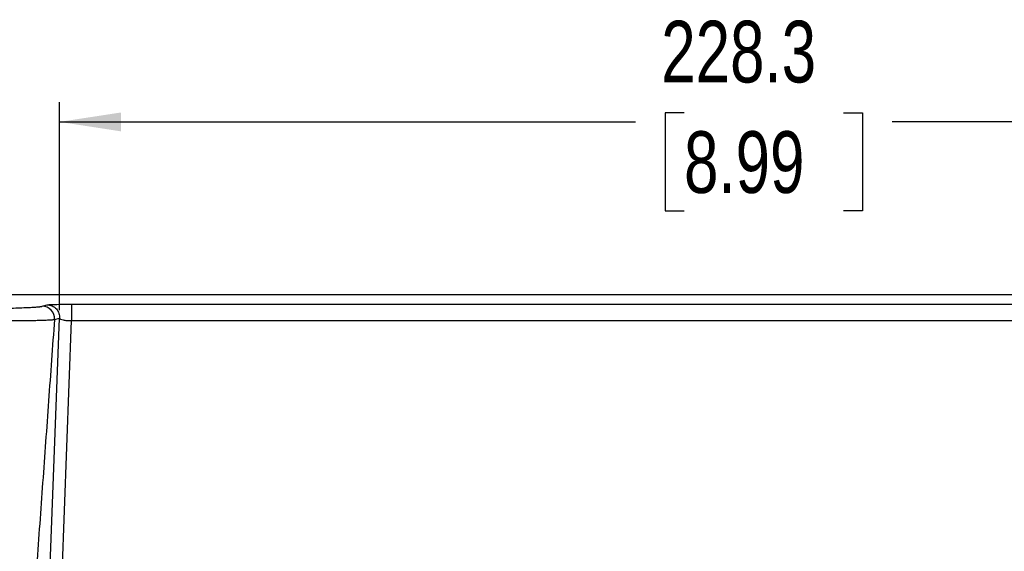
# Paper-space layout 'Web Drawing(2)' of a CAD drawing. Header units: millimetres. Extents: x 71 to 1085, y 76 to 849.
# Tile 45 of 63: x 267 to 426, y 761 to 847. Entities that reach past the tile are written whole.
import ezdxf

# ---------------------------------------------------------------- set-up
doc = ezdxf.new("R2010")
doc.units = ezdxf.units.MM
doc.layers.add('DIMENSIONS', color=140, linetype='Continuous', lineweight=25)
doc.styles.add('SLDTEXTSTYLE0', font='TXT', dxfattribs={"width": 0.75})
doc.dimstyles.new('SLDDIMSTYLE2', dxfattribs={"dimtxt": 10, "dimasz": 10, "dimexe": 0, "dimexo": 0.0625, "dimgap": 2.5, "dimtad": 0, "dimtih": 1, "dimtoh": 1, "dimdec": 1, "dimrnd": 1e-09, "dimzin": 12, "dimdsep": 46, "dimtxsty": 'SLDTEXTSTYLE0', "dimsah": 1, "dimcen": 0.09, "dimadec": 0, "dimazin": 3, "dimtfac": 1, "dimtdec": 1, "dimtofl": 0, "dimtmove": 0, "dimatfit": 3, "dimfxl": 0, "dimfrac": 2, "dimtolj": 1, "dimtzin": 12, "dimarcsym": 0})

# ---------------------------------------------------------------- blocks, each defined once
blk = doc.blocks.new('_D_20')
at = {"layer": 'DIMENSIONS'}
for p, q in [((273.35, 800.21), (273.35, 833.9)), ((501.66, 800.21), (501.66, 833.9)), ((374.57, 832.2), (371.53, 832.2)), ((371.53, 832.2), (371.53, 816.32)), ((400.44, 832.2), (403.48, 832.2)), ((403.48, 832.2), (403.48, 816.32)), ((273.35, 830.73), (366.68, 830.73)), ((501.66, 830.73), (408.33, 830.73)), ((371.53, 816.32), (374.57, 816.32)), ((403.48, 816.32), (400.44, 816.32))]:
    blk.add_line(p, q, dxfattribs=at)
for points in [[(273.35, 830.73), (283.35, 829.19), (283.35, 832.26)], [(501.66, 830.73), (491.66, 832.26), (491.66, 829.19)]]:
    blk.add_solid(points, dxfattribs=at)
at = {"layer": 'DIMENSIONS', "char_height": 10, "attachment_point": 1, "style": 'SLDTEXTSTYLE0'}
for s, insert in [('228.3', (370.88, 847.12)), ('8.99', (374.57, 829.21))]:
    blk.add_mtext(s, dxfattribs=dict(at, insert=insert))

psp = doc.layouts.new('Web Drawing(2)')

# ---------------------------------------------------------------- linework, layer by layer
for p, q in [((620.64, 802.72), (154.37, 802.72)), ((270.55, 800.84), (271.36, 801.07)), ((275.3, 801.17), (499.7, 801.17)), ((268.89, 678.97), (273.35, 798.94)), ((270.84, 678.25), (275.3, 798.52)), ((272.54, 798.7), (273.35, 798.94)), ((275.3, 798.52), (499.7, 798.52))]:
    psp.add_line(p, q)
psp.add_arc((270.54, 798.84), 2, 356.233, 89.7328)
for points, knots in [([(271.36, 801.07), (271.37, 801.08), (271.38, 801.08), (271.41, 801.09), (271.45, 801.09), (271.5, 801.1), (271.56, 801.1), (271.62, 801.1), (271.7, 801.11), (271.86, 801.12), (272.15, 801.13), (272.65, 801.15), (273.24, 801.16), (273.79, 801.17), (274.24, 801.17), (274.59, 801.17), (274.95, 801.17), (275.18, 801.17), (275.3, 801.17)], [0, 0, 0, 0, 0.0332048, 0.0661579, 0.0989262, 0.1315778, 0.1641815, 0.1968065, 0.2295216, 0.2623955, 0.3896122, 0.5157841, 0.6382724, 0.7601034, 0.8203828, 0.8801019, 0.9397958, 1, 1, 1, 1]), ([(271.36, 801.07), (271.62, 801.07), (271.89, 801.02), (272.41, 800.8), (272.66, 800.62), (273.04, 800.19), (273.18, 799.94), (273.34, 799.43), (273.37, 799.17), (273.35, 798.94)], [0, 0, 0, 0, 0.25, 0.25, 0.5, 0.5, 0.75, 0.75, 1, 1, 1, 1]), ([(275.3, 801.17), (275.3, 801.16), (275.3, 801.08), (275.3, 800.78), (275.3, 800.57), (275.3, 800.06), (275.3, 799.76), (275.3, 799.14), (275.3, 798.82), (275.3, 798.52)], [0, 0, 0, 0, 0.25, 0.25, 0.5, 0.5, 0.75, 0.75, 1, 1, 1, 1]), ([(261.8, 800.47), (261.92, 800.47), (262.16, 800.48), (262.52, 800.48), (262.88, 800.49), (263.22, 800.5), (263.56, 800.5), (263.9, 800.51), (264.23, 800.52), (264.55, 800.52), (264.87, 800.53), (265.59, 800.55), (266.64, 800.58), (267.89, 800.63), (268.92, 800.68), (269.56, 800.72), (269.94, 800.75), (270.15, 800.77), (270.33, 800.79), (270.47, 800.81), (270.52, 800.83), (270.55, 800.84)], [0, 0, 0, 0, 0.025095, 0.050136, 0.075138, 0.100114, 0.125078, 0.150043, 0.175025, 0.200036, 0.225091, 0.250204, 0.37531, 0.500441, 0.625451, 0.750448, 0.800489, 0.850354, 0.900153, 0.949998, 1, 1, 1, 1]), ([(262.83, 798.5), (262.95, 798.5), (263.22, 798.5), (263.68, 798.5), (264.22, 798.5), (264.84, 798.51), (265.53, 798.51), (266.29, 798.52), (267.09, 798.53), (267.91, 798.54), (268.75, 798.55), (269.52, 798.56), (270.19, 798.58), (270.73, 798.6), (271.19, 798.61), (271.58, 798.63), (271.89, 798.64), (272.13, 798.66), (272.32, 798.67), (272.45, 798.69), (272.51, 798.7), (272.54, 798.7)], [0, 0, 0, 0, 0.0223825, 0.0509107, 0.0855848, 0.1264047, 0.17337, 0.2264806, 0.2857363, 0.3511368, 0.4226816, 0.5003703, 0.5670883, 0.6310061, 0.6921234, 0.7504398, 0.805955, 0.8586689, 0.9085811, 0.9556913, 1, 1, 1, 1]), ([(272.54, 798.7), (272.22, 794.3), (271.58, 785.48), (270.63, 772.22), (269.66, 758.89), (268.7, 745.49), (267.73, 732.03), (266.76, 718.5), (265.78, 704.91), (264.8, 691.25), (264.14, 682.13), (263.81, 677.55)], [0, 0, 0, 0, 0.1089609, 0.2184592, 0.328495, 0.4390684, 0.5501793, 0.6618279, 0.7740142, 0.8867382, 1, 1, 1, 1]), ([(273.35, 798.94), (273.37, 798.88), (273.43, 798.82), (273.64, 798.71), (273.78, 798.66), (274.13, 798.58), (274.34, 798.55), (274.8, 798.52), (275.05, 798.51), (275.3, 798.52)], [0, 0, 0, 0, 0.25, 0.25, 0.5, 0.5, 0.75, 0.75, 1, 1, 1, 1])]:
    psp.add_open_spline(points, degree=3, knots=knots)

# ---------------------------------------------------------------- dimensions: what is measured, and where the dimension line sits
at = {"layer": 'DIMENSIONS'}
dim = psp.add_linear_dim(base=(501.66, 830.73), p1=(273.35, 798.94), p2=(501.66, 798.94), angle=360, dimstyle='SLDDIMSTYLE2', dxfattribs=at)
dim.commit()
dim.dimension.update_dxf_attribs({"geometry": '_D_20', "text_midpoint": (387.5, 830.73), "dimtype": 160})

doc.saveas('drawing.dxf')
